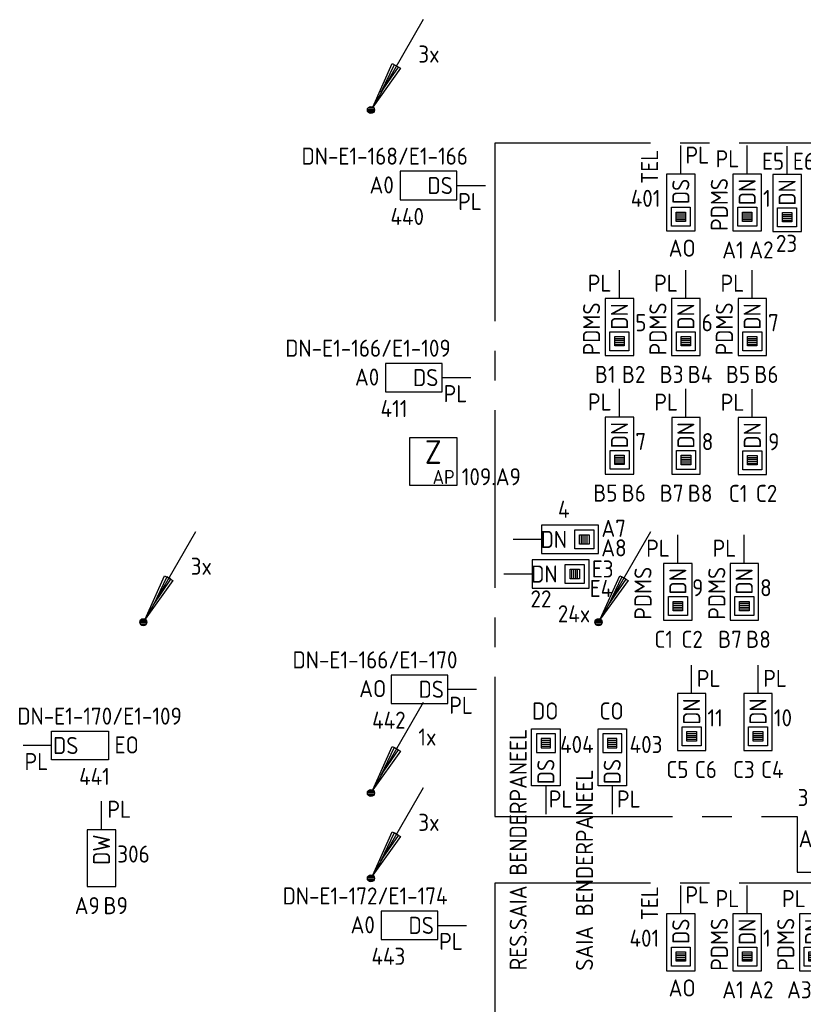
# Model space of a CAD drawing. Header units: millimetres. Extents: x 2288 to 47276, y -13790 to 63657.
# Tile 13 of 26: x 8897 to 17160, y 29572 to 39953. Entities that reach past the tile are written whole.
import ezdxf
from ezdxf.enums import TextEntityAlignment as Align

# ---------------------------------------------------------------- set-up
doc = ezdxf.new("R2010")
doc.units = ezdxf.units.MM
doc.header["$LTSCALE"] = 100
doc.linetypes.add('B0202', pattern=[28.125, 18.75, -3.125, 3.125, -3.125])
for name, color, linetype in [('EB6416--_ATTRIB', 1, 'Continuous'), ('EB6441--_ATTRIB', 2, 'Continuous'), ('EB6445--_ATTRIB', 2, 'Continuous'), ('EL6416--_WIRELESS-Z', 1, 'Continuous'), ('EL6441--_DATACOM', 3, 'Continuous'), ('EL644104_LEIDING4', 2, 'B0202'), ('EL6445--_Datanet', 3, 'Continuous')]:
    doc.layers.add(name, color=color, linetype=linetype)
doc.styles.add('1_5', font='isocp.shx', dxfattribs={"height": 1.5})
doc.styles.add('1_8', font='ISO.shx', dxfattribs={"height": 1.8})
doc.styles.add('2_5', font='isocp.shx', dxfattribs={"height": 2.5})
doc.styles.add('NORATT', font='isocp.shx')

# ---------------------------------------------------------------- blocks, each defined once
blk = doc.blocks.new('EA600123')
at = {"linetype": 'Continuous'}
for p, q in [((5.5, 9.53), (0.19, 0.32)), ((-0.37, 0.07), (0.37, 0.07)), ((-0.3, 0.23), (0.3, 0.23)), ((-0.37, -0.08), (0.37, -0.08)), ((-0.3, -0.23), (0.3, -0.23))]:
    blk.add_line(p, q, dxfattribs=at)
for points in [[(3.12, 4.4), (0.19, 0.32), (2.25, 4.9)], [(2.47, 4.78), (1.06, 1.84), (2.9, 4.53)]]:
    blk.add_lwpolyline(points, close=True, dxfattribs=at)
blk.add_circle((0, 0), 0.375, dxfattribs=at)
at = {"linetype": 'Continuous', "style": 'NORATT', "flags": 8}
blk.add_attdef('KBTALB', (5, 5), '', height=1.8, dxfattribs=at)
at = {"style": 'NORATT'}
for tag, flags, p in [('CODE', 9, (0, 3)), ('M_CODE', 8, (0, 0))]:
    blk.add_attdef(tag, text='', height=1.8, dxfattribs=dict(at, flags=flags)).set_placement(p, align=Align.MIDDLE_CENTER)
at = {"linetype": 'Continuous', "style": 'NORATT', "flags": 9}
for tag, p in [('PCODE', (1.25, 0)), ('PVERS', (1.25, -2)), ('PDATE', (1.25, -4))]:
    blk.add_attdef(tag, text='', height=1.8, dxfattribs=at).set_placement(p, align=Align.MIDDLE_LEFT)
blk = doc.blocks.new('EA644501')
for p, q in [((-1.5, 6), (-1.5, 0)), ((1.5, 6), (-1.5, 6)), ((1.5, 0), (1.5, 6)), ((-1.5, 0), (1.5, 0))]:
    blk.add_line(p, q)
at = {"color": 2}
blk.add_line((0, 0), (0, -3), dxfattribs=at)
at = {"style": 'NORATT', "flags": 8}
for tag, p in [('NUMMERA', (-1.5, 8)), ('NUMMERB', (1.5, 8))]:
    blk.add_attdef(tag, text='', height=1.8, rotation=90, dxfattribs=at).set_placement(p, align=Align.MIDDLE_CENTER)
blk.add_attdef('CODE', text='', height=1.8, rotation=90, dxfattribs=at).set_placement((0, 0.5), align=Align.MIDDLE_LEFT)
at = {"style": 'NORATT', "flags": 9}
for tag, p in [('VERD', (0, 4)), ('PATCHSTR', (0, 4)), ('PANEEL', (0, 4)), ('NUMMER', (6, 3)), ('TYPE', (0, -2.5)), ('FABR', (0, -2.5)), ('PCODE', (0, -3)), ('PVERS', (0, -3)), ('PDATE', (0, -3))]:
    blk.add_attdef(tag, text='', height=1.8, dxfattribs=at).set_placement(p, align=Align.BOTTOM_LEFT)
at = {"color": 1, "style": 'NORATT', "flags": 9}
blk.add_attdef('HOOGTE', text='', height=1.8, dxfattribs=at).set_placement((-3, 2), align=Align.BOTTOM_LEFT)
at = {"style": 'NORATT', "flags": 9}
for tag, p in [('NUMMERAP', (8, 1.5)), ('NUMMERBP', (8, -1.5))]:
    blk.add_attdef(tag, text='', height=1.8, dxfattribs=at).set_placement(p, align=Align.MIDDLE_CENTER)
blk = doc.blocks.new('EA644502')
for p, q in [((-1.5, 6), (-1.5, 0)), ((1.5, 6), (-1.5, 6)), ((1.5, 0), (1.5, 6)), ((-1.5, 0), (1.5, 0))]:
    blk.add_line(p, q)
at = {"color": 1}
for p, q in [((-1, 5.5), (1, 5.5)), ((-1, 3.5), (-1, 5.5)), ((1, 5.5), (1, 3.5)), ((-0.5, 5), (0.5, 5)), ((-0.5, 4), (-0.5, 5)), ((0.5, 4.8), (-0.5, 4.8)), ((0.5, 4.6), (-0.5, 4.6)), ((0.5, 4.4), (-0.5, 4.4)), ((0.5, 4.2), (-0.5, 4.2)), ((0.5, 5), (0.5, 4)), ((1, 3.5), (-1, 3.5)), ((0.5, 4), (-0.5, 4))]:
    blk.add_line(p, q, dxfattribs=at)
at = {"color": 2}
blk.add_line((0, 0), (0, -3), dxfattribs=at)
at = {"style": 'NORATT', "flags": 8}
for tag, p in [('NUMMERA', (-1.5, 8)), ('NUMMERB', (1.5, 8))]:
    blk.add_attdef(tag, text='', height=1.8, rotation=90, dxfattribs=at).set_placement(p, align=Align.MIDDLE_CENTER)
blk.add_attdef('CODE', text='', height=1.8, rotation=90, dxfattribs=at).set_placement((0, 0.5), align=Align.MIDDLE_LEFT)
at = {"style": 'NORATT', "flags": 9}
for tag, p in [('VERD', (0, 4)), ('PATCHSTR', (0, 4)), ('PANEEL', (0, 4)), ('NUMMER', (6, 3)), ('HOOGTE', (-3, 2)), ('TYPE', (0, -2.5)), ('FABR', (0, -2.5)), ('PCODE', (0, -3)), ('PVERS', (0, -3)), ('PDATE', (0, -3))]:
    blk.add_attdef(tag, text='', height=1.8, dxfattribs=at).set_placement(p, align=Align.BOTTOM_LEFT)
for tag, p in [('NUMMERAP', (8, 1.5)), ('NUMMERBP', (8, -1.5))]:
    blk.add_attdef(tag, text='', height=1.8, dxfattribs=at).set_placement(p, align=Align.MIDDLE_CENTER)
blk = doc.blocks.new('Wrls-Zender')
blk.add_lwpolyline([(-2.5, -2.5), (2.5, -2.5), (2.5, 2.5), (-2.5, 2.5)], close=True)
at = {"style": '2_5'}
blk.add_text('Z', height=2.5, dxfattribs=at).set_placement((0, 1), align=Align.MIDDLE_CENTER)
at = {"style": '1_5'}
blk.add_text('AP', height=1.5, dxfattribs=at).set_placement((2.25, -2.38), align=Align.RIGHT)
at = {"style": '1_8', "flags": 8}
blk.add_attdef('ADRES', (3, -2.5), '', height=1.8, dxfattribs=at)
at = {"style": '1_8', "flags": 9}
blk.add_attdef('M_CODE', text='', height=1.8, dxfattribs=at).set_placement((-2.5, -4.5), align=Align.MIDDLE_LEFT)

msp = doc.modelspace()

# ---------------------------------------------------------------- linework, layer by layer
at = {"layer": 'EL644104_LEIDING4', "color": 90, "linetype": 'B0202', "elevation": -600}
for points in [[(21172, 38650), (13907, 38650), (13907, 31552), (17095, 31552), (17095, 31005), (17095, 30965), (18399, 30965), (18399, 31555), (21169, 31555), (21169, 33961), (21535, 33961), (21535, 35215), (21172, 35215), (21172, 36150)], [(21172, 30850), (13907, 30850), (13907, 23752), (17095, 23752), (17095, 23205), (17095, 23165), (18399, 23165), (18399, 23755), (21169, 23755), (21169, 26161), (21535, 26161), (21535, 27415), (21172, 27415), (21172, 30850)], [(21172, 30850), (13907, 30850), (13907, 23752), (17095, 23752), (17095, 23205), (17095, 23165), (18399, 23165), (18399, 23755), (21169, 23755), (21169, 26161), (21535, 26161), (21535, 27415), (21172, 27415), (21172, 30850)], [(21172, 30850), (13907, 30850), (13907, 23752), (17095, 23752), (17095, 23205), (17095, 23165), (18399, 23165), (18399, 23755), (21169, 23755), (21169, 26161), (21535, 26161), (21535, 27415), (21172, 27415), (21172, 30850)], [(21172, 30850), (13907, 30850), (13907, 23752), (17095, 23752), (17095, 23205), (17095, 23165), (18399, 23165), (18399, 23755), (21169, 23755), (21169, 26161), (21535, 26161), (21535, 27415), (21172, 27415), (21172, 30850)]]:
    msp.add_lwpolyline(points, dxfattribs=at)

# ---------------------------------------------------------------- block references
at = {"layer": 'EL6416--_WIRELESS-Z'}
ref = msp.add_blockref('Wrls-Zender', (13258, 35294), dxfattribs=dict(at, xscale=100, yscale=100, zscale=100))
ref.add_attrib('ADRES', '109.A9', (13558, 35044), dxfattribs={"layer": 'EB6416--_ATTRIB', "color": 1, "height": 180, "style": 'NORATT', "flags": 8})
at = {"layer": 'EL6441--_DATACOM'}
ref = msp.add_blockref('EA600123', (12600, 39000), dxfattribs=dict(at, xscale=100, yscale=100, zscale=100))
ref.add_attrib('KBTALB', '3x', (13100, 39500), dxfattribs={"layer": 'EB6441--_ATTRIB', "color": 1, "linetype": 'Continuous', "height": 180, "style": 'NORATT', "flags": 8})
ref = msp.add_blockref('EA600123', (10200, 33600), dxfattribs=dict(at, xscale=100, yscale=100, zscale=100))
ref.add_attrib('KBTALB', '3x', (10700, 34100), dxfattribs={"layer": 'EB6441--_ATTRIB', "color": 1, "linetype": 'Continuous', "height": 180, "style": 'NORATT', "flags": 8})
ref = msp.add_blockref('EA600123', (15000, 33600), dxfattribs=dict(at, xscale=100, yscale=100, zscale=100))
ref.add_attrib('KBTALB', '24x', (14571, 33599), dxfattribs={"layer": 'EB6441--_ATTRIB', "color": 1, "linetype": 'Continuous', "height": 180, "style": 'NORATT', "flags": 8})
ref = msp.add_blockref('EA600123', (12600, 31800), dxfattribs=dict(at, xscale=100, yscale=100, zscale=100))
ref.add_attrib('KBTALB', '1x', (13100, 32300), dxfattribs={"layer": 'EB6441--_ATTRIB', "color": 1, "linetype": 'Continuous', "height": 180, "style": 'NORATT', "flags": 8})
ref = msp.add_blockref('EA600123', (12600, 30900), dxfattribs=dict(at, xscale=100, yscale=100, zscale=100))
ref.add_attrib('KBTALB', '3x', (13100, 31400), dxfattribs={"layer": 'EB6441--_ATTRIB', "color": 1, "linetype": 'Continuous', "height": 180, "style": 'NORATT', "flags": 8})
at = {"layer": 'EL6445--_Datanet'}
ref = msp.add_blockref('EA644501', (13507, 38204), dxfattribs=dict(at, xscale=100, yscale=100, zscale=100, rotation=90))
ref.add_attrib('CODE', 'DS', dxfattribs={"layer": 'EB6445--_ATTRIB', "color": 1, "height": 180, "style": 'NORATT', "flags": 8}).set_placement((13464, 38204), align=Align.MIDDLE_RIGHT)
ref.add_attrib('NUMMERA', 'A0', dxfattribs={"layer": 'EB6445--_ATTRIB', "color": 1, "height": 180, "style": 'NORATT', "flags": 8}).set_placement((12714, 38210), align=Align.MIDDLE_CENTER)
ref.add_attrib('PATCHSTR', 'DN-E1-168/E1-166', dxfattribs={"layer": 'EB6445--_ATTRIB', "color": 1, "height": 180, "style": 'NORATT', "flags": 8}).set_placement((11869, 38370), align=Align.BOTTOM_LEFT)
ref.add_attrib('HOOGTE', 'PL', dxfattribs={"layer": 'EB6445--_ATTRIB', "color": 1, "height": 180, "style": 'NORATT', "flags": 8}).set_placement((13520, 37891), align=Align.BOTTOM_LEFT)
ref.add_attrib('TYPE', '440', dxfattribs={"layer": 'EB6445--_ATTRIB', "color": 1, "height": 180, "style": 'NORATT', "flags": 8}).set_placement((12806, 37734), align=Align.BOTTOM_LEFT)
ref = msp.add_blockref('EA644502', (15868, 38325), dxfattribs=dict(at, xscale=100, yscale=100, zscale=100, rotation=180))
ref.add_attrib('CODE', 'DS', dxfattribs={"layer": 'EB6445--_ATTRIB', "color": 1, "height": 180, "rotation": 90, "style": 'NORATT', "flags": 8}).set_placement((15868, 38275), align=Align.MIDDLE_RIGHT)
ref.add_attrib('NUMMERA', 'AO', dxfattribs={"layer": 'EB6445--_ATTRIB', "color": 1, "height": 180, "style": 'NORATT', "flags": 8}).set_placement((15882, 37544), align=Align.MIDDLE_CENTER)
ref.add_attrib('PATCHSTR', 'TEL', dxfattribs={"layer": 'EB6445--_ATTRIB', "color": 1, "height": 180, "rotation": 90, "style": 'NORATT', "flags": 8}).set_placement((15683, 38222), align=Align.BOTTOM_LEFT)
ref.add_attrib('HOOGTE', 'PL', dxfattribs={"layer": 'EB6445--_ATTRIB', "color": 1, "height": 180, "style": 'NORATT', "flags": 8}).set_placement((15917, 38381), align=Align.BOTTOM_LEFT)
ref.add_attrib('TYPE', '401', dxfattribs={"layer": 'EB6445--_ATTRIB', "color": 1, "height": 180, "style": 'NORATT', "flags": 8}).set_placement((15340, 37925), align=Align.BOTTOM_LEFT)
ref = msp.add_blockref('EA644502', (16568, 38325), dxfattribs=dict(at, xscale=100, yscale=100, zscale=100, rotation=180))
ref.add_attrib('CODE', 'DN', dxfattribs={"layer": 'EB6445--_ATTRIB', "color": 1, "height": 180, "rotation": 90, "style": 'NORATT', "flags": 8}).set_placement((16568, 38275), align=Align.MIDDLE_RIGHT)
ref.add_attrib('NUMMERA', 'A1', dxfattribs={"layer": 'EB6445--_ATTRIB', "color": 1, "height": 180, "style": 'NORATT', "flags": 8}).set_placement((16418, 37525), align=Align.MIDDLE_CENTER)
ref.add_attrib('NUMMERB', 'A2', dxfattribs={"layer": 'EB6445--_ATTRIB', "color": 1, "height": 180, "style": 'NORATT', "flags": 8}).set_placement((16718, 37525), align=Align.MIDDLE_CENTER)
ref.add_attrib('PATCHSTR', 'PDMS', dxfattribs={"layer": 'EB6445--_ATTRIB', "color": 1, "height": 180, "rotation": 90, "style": 'NORATT', "flags": 8}).set_placement((16418, 37725), align=Align.BOTTOM_LEFT)
ref.add_attrib('HOOGTE', 'PL', dxfattribs={"layer": 'EB6445--_ATTRIB', "color": 1, "height": 180, "style": 'NORATT', "flags": 8}).set_placement((16235, 38342), align=Align.BOTTOM_LEFT)
ref.add_attrib('TYPE', '1', dxfattribs={"layer": 'EB6445--_ATTRIB', "color": 1, "height": 180, "style": 'NORATT', "flags": 8}).set_placement((16735, 37925), align=Align.BOTTOM_LEFT)
ref = msp.add_blockref('EA644502', (16989, 38320), dxfattribs=dict(at, xscale=100, yscale=100, zscale=100, rotation=180))
ref.add_attrib('CODE', 'DN', dxfattribs={"layer": 'EB6445--_ATTRIB', "color": 1, "height": 180, "rotation": 90, "style": 'NORATT', "flags": 8}).set_placement((16989, 38270), align=Align.MIDDLE_RIGHT)
ref.add_attrib('NUMMERA', 'E5', dxfattribs={"layer": 'EB6445--_ATTRIB', "color": 1, "height": 180, "style": 'NORATT', "flags": 8}).set_placement((16841, 38460), align=Align.MIDDLE_CENTER)
ref.add_attrib('NUMMERB', 'E6', dxfattribs={"layer": 'EB6445--_ATTRIB', "color": 1, "height": 180, "style": 'NORATT', "flags": 8}).set_placement((17166, 38460), align=Align.MIDDLE_CENTER)
ref.add_attrib('TYPE', '23', dxfattribs={"layer": 'EB6445--_ATTRIB', "color": 1, "height": 180, "style": 'NORATT', "flags": 8}).set_placement((16871, 37450), align=Align.BOTTOM_LEFT)
ref = msp.add_blockref('EA644502', (15221, 37013), dxfattribs=dict(at, xscale=100, yscale=100, zscale=100, rotation=180))
ref.add_attrib('CODE', 'DN', dxfattribs={"layer": 'EB6445--_ATTRIB', "color": 1, "height": 180, "rotation": 90, "style": 'NORATT', "flags": 8}).set_placement((15221, 36963), align=Align.MIDDLE_RIGHT)
ref.add_attrib('NUMMERA', 'B1', dxfattribs={"layer": 'EB6445--_ATTRIB', "color": 1, "height": 180, "style": 'NORATT', "flags": 8}).set_placement((15071, 36213), align=Align.MIDDLE_CENTER)
ref.add_attrib('NUMMERB', 'B2', dxfattribs={"layer": 'EB6445--_ATTRIB', "color": 1, "height": 180, "style": 'NORATT', "flags": 8}).set_placement((15371, 36213), align=Align.MIDDLE_CENTER)
ref.add_attrib('PATCHSTR', 'PDMS', dxfattribs={"layer": 'EB6445--_ATTRIB', "color": 1, "height": 180, "rotation": 90, "style": 'NORATT', "flags": 8}).set_placement((15071, 36413), align=Align.BOTTOM_LEFT)
ref.add_attrib('HOOGTE', 'PL', dxfattribs={"layer": 'EB6445--_ATTRIB', "color": 1, "height": 180, "style": 'NORATT', "flags": 8}).set_placement((14887, 37030), align=Align.BOTTOM_LEFT)
ref.add_attrib('TYPE', '5', dxfattribs={"layer": 'EB6445--_ATTRIB', "color": 1, "height": 180, "style": 'NORATT', "flags": 8}).set_placement((15388, 36614), align=Align.BOTTOM_LEFT)
ref = msp.add_blockref('EA644502', (15921, 37013), dxfattribs=dict(at, xscale=100, yscale=100, zscale=100, rotation=180))
ref.add_attrib('CODE', 'DN', dxfattribs={"layer": 'EB6445--_ATTRIB', "color": 1, "height": 180, "rotation": 90, "style": 'NORATT', "flags": 8}).set_placement((15921, 36963), align=Align.MIDDLE_RIGHT)
ref.add_attrib('NUMMERA', 'B3', dxfattribs={"layer": 'EB6445--_ATTRIB', "color": 1, "height": 180, "style": 'NORATT', "flags": 8}).set_placement((15771, 36213), align=Align.MIDDLE_CENTER)
ref.add_attrib('NUMMERB', 'B4', dxfattribs={"layer": 'EB6445--_ATTRIB', "color": 1, "height": 180, "style": 'NORATT', "flags": 8}).set_placement((16071, 36213), align=Align.MIDDLE_CENTER)
ref.add_attrib('PATCHSTR', 'PDMS', dxfattribs={"layer": 'EB6445--_ATTRIB', "color": 1, "height": 180, "rotation": 90, "style": 'NORATT', "flags": 8}).set_placement((15771, 36413), align=Align.BOTTOM_LEFT)
ref.add_attrib('HOOGTE', 'PL', dxfattribs={"layer": 'EB6445--_ATTRIB', "color": 1, "height": 180, "style": 'NORATT', "flags": 8}).set_placement((15587, 37030), align=Align.BOTTOM_LEFT)
ref.add_attrib('TYPE', '6', dxfattribs={"layer": 'EB6445--_ATTRIB', "color": 1, "height": 180, "style": 'NORATT', "flags": 8}).set_placement((16088, 36614), align=Align.BOTTOM_LEFT)
ref = msp.add_blockref('EA644502', (16621, 37013), dxfattribs=dict(at, xscale=100, yscale=100, zscale=100, rotation=180))
ref.add_attrib('CODE', 'DN', dxfattribs={"layer": 'EB6445--_ATTRIB', "color": 1, "height": 180, "rotation": 90, "style": 'NORATT', "flags": 8}).set_placement((16621, 36963), align=Align.MIDDLE_RIGHT)
ref.add_attrib('NUMMERA', 'B5', dxfattribs={"layer": 'EB6445--_ATTRIB', "color": 1, "height": 180, "style": 'NORATT', "flags": 8}).set_placement((16471, 36213), align=Align.MIDDLE_CENTER)
ref.add_attrib('NUMMERB', 'B6', dxfattribs={"layer": 'EB6445--_ATTRIB', "color": 1, "height": 180, "style": 'NORATT', "flags": 8}).set_placement((16771, 36213), align=Align.MIDDLE_CENTER)
ref.add_attrib('PATCHSTR', 'PDMS', dxfattribs={"layer": 'EB6445--_ATTRIB', "color": 1, "height": 180, "rotation": 90, "style": 'NORATT', "flags": 8}).set_placement((16471, 36413), align=Align.BOTTOM_LEFT)
ref.add_attrib('HOOGTE', 'PL', dxfattribs={"layer": 'EB6445--_ATTRIB', "color": 1, "height": 180, "style": 'NORATT', "flags": 8}).set_placement((16287, 37030), align=Align.BOTTOM_LEFT)
ref.add_attrib('TYPE', '7', dxfattribs={"layer": 'EB6445--_ATTRIB', "color": 1, "height": 180, "style": 'NORATT', "flags": 8}).set_placement((16788, 36614), align=Align.BOTTOM_LEFT)
ref = msp.add_blockref('EA644501', (13353, 36179), dxfattribs=dict(at, xscale=100, yscale=100, zscale=100, rotation=90))
ref.add_attrib('CODE', 'DS', dxfattribs={"layer": 'EB6445--_ATTRIB', "color": 1, "height": 180, "style": 'NORATT', "flags": 8}).set_placement((13311, 36179), align=Align.MIDDLE_RIGHT)
ref.add_attrib('NUMMERA', 'A0', dxfattribs={"layer": 'EB6445--_ATTRIB', "color": 1, "height": 180, "style": 'NORATT', "flags": 8}).set_placement((12560, 36185), align=Align.MIDDLE_CENTER)
ref.add_attrib('PATCHSTR', 'DN-E1-166/E1-109', dxfattribs={"layer": 'EB6445--_ATTRIB', "color": 1, "height": 180, "style": 'NORATT', "flags": 8}).set_placement((11697, 36345), align=Align.BOTTOM_LEFT)
ref.add_attrib('HOOGTE', 'PL', dxfattribs={"layer": 'EB6445--_ATTRIB', "color": 1, "height": 180, "style": 'NORATT', "flags": 8}).set_placement((13367, 35866), align=Align.BOTTOM_LEFT)
ref.add_attrib('TYPE', '411', dxfattribs={"layer": 'EB6445--_ATTRIB', "color": 1, "height": 180, "style": 'NORATT', "flags": 8}).set_placement((12702, 35709), align=Align.BOTTOM_LEFT)
ref = msp.add_blockref('EA644502', (15222, 35762), dxfattribs=dict(at, xscale=100, yscale=100, zscale=100, rotation=180))
ref.add_attrib('CODE', 'DN', dxfattribs={"layer": 'EB6445--_ATTRIB', "color": 1, "height": 180, "rotation": 90, "style": 'NORATT', "flags": 8}).set_placement((15222, 35712), align=Align.MIDDLE_RIGHT)
ref.add_attrib('NUMMERA', 'B5', dxfattribs={"layer": 'EB6445--_ATTRIB', "color": 1, "height": 180, "style": 'NORATT', "flags": 8}).set_placement((15072, 34962), align=Align.MIDDLE_CENTER)
ref.add_attrib('NUMMERB', 'B6', dxfattribs={"layer": 'EB6445--_ATTRIB', "color": 1, "height": 180, "style": 'NORATT', "flags": 8}).set_placement((15372, 34962), align=Align.MIDDLE_CENTER)
ref.add_attrib('HOOGTE', 'PL', dxfattribs={"layer": 'EB6445--_ATTRIB', "color": 1, "height": 180, "style": 'NORATT', "flags": 8}).set_placement((14889, 35778), align=Align.BOTTOM_LEFT)
ref.add_attrib('TYPE', '7', dxfattribs={"layer": 'EB6445--_ATTRIB', "color": 1, "height": 180, "style": 'NORATT', "flags": 8}).set_placement((15389, 35362), align=Align.BOTTOM_LEFT)
ref = msp.add_blockref('EA644502', (15922, 35760), dxfattribs=dict(at, xscale=100, yscale=100, zscale=100, rotation=180))
ref.add_attrib('CODE', 'DN', dxfattribs={"layer": 'EB6445--_ATTRIB', "color": 1, "height": 180, "rotation": 90, "style": 'NORATT', "flags": 8}).set_placement((15922, 35710), align=Align.MIDDLE_RIGHT)
ref.add_attrib('NUMMERA', 'B7', dxfattribs={"layer": 'EB6445--_ATTRIB', "color": 1, "height": 180, "style": 'NORATT', "flags": 8}).set_placement((15772, 34960), align=Align.MIDDLE_CENTER)
ref.add_attrib('NUMMERB', 'B8', dxfattribs={"layer": 'EB6445--_ATTRIB', "color": 1, "height": 180, "style": 'NORATT', "flags": 8}).set_placement((16072, 34960), align=Align.MIDDLE_CENTER)
ref.add_attrib('HOOGTE', 'PL', dxfattribs={"layer": 'EB6445--_ATTRIB', "color": 1, "height": 180, "style": 'NORATT', "flags": 8}).set_placement((15589, 35777), align=Align.BOTTOM_LEFT)
ref.add_attrib('TYPE', '8', dxfattribs={"layer": 'EB6445--_ATTRIB', "color": 1, "height": 180, "style": 'NORATT', "flags": 8}).set_placement((16089, 35360), align=Align.BOTTOM_LEFT)
ref = msp.add_blockref('EA644502', (16622, 35758), dxfattribs=dict(at, xscale=100, yscale=100, zscale=100, rotation=180))
ref.add_attrib('CODE', 'DN', dxfattribs={"layer": 'EB6445--_ATTRIB', "color": 1, "height": 180, "rotation": 90, "style": 'NORATT', "flags": 8}).set_placement((16622, 35708), align=Align.MIDDLE_RIGHT)
ref.add_attrib('NUMMERA', 'C1', dxfattribs={"layer": 'EB6445--_ATTRIB', "color": 1, "height": 180, "style": 'NORATT', "flags": 8}).set_placement((16472, 34958), align=Align.MIDDLE_CENTER)
ref.add_attrib('NUMMERB', 'C2', dxfattribs={"layer": 'EB6445--_ATTRIB', "color": 1, "height": 180, "style": 'NORATT', "flags": 8}).set_placement((16772, 34958), align=Align.MIDDLE_CENTER)
ref.add_attrib('HOOGTE', 'PL', dxfattribs={"layer": 'EB6445--_ATTRIB', "color": 1, "height": 180, "style": 'NORATT', "flags": 8}).set_placement((16289, 35775), align=Align.BOTTOM_LEFT)
ref.add_attrib('TYPE', '9', dxfattribs={"layer": 'EB6445--_ATTRIB', "color": 1, "height": 180, "style": 'NORATT', "flags": 8}).set_placement((16789, 35359), align=Align.BOTTOM_LEFT)
ref = msp.add_blockref('EA644502', (14400, 34473), dxfattribs=dict(at, xscale=100, yscale=100, zscale=100, rotation=270))
ref.add_attrib('CODE', 'DN', dxfattribs={"layer": 'EB6445--_ATTRIB', "color": 1, "height": 180, "style": 'NORATT', "flags": 8}).set_placement((14668, 34473), align=Align.MIDDLE_RIGHT)
ref.add_attrib('NUMMERA', 'A7', dxfattribs={"layer": 'EB6445--_ATTRIB', "color": 1, "height": 180, "style": 'NORATT', "flags": 8}).set_placement((15160, 34590), align=Align.MIDDLE_CENTER)
ref.add_attrib('NUMMERB', 'A8', dxfattribs={"layer": 'EB6445--_ATTRIB', "color": 1, "height": 180, "style": 'NORATT', "flags": 8}).set_placement((15163, 34384), align=Align.MIDDLE_CENTER)
ref.add_attrib('TYPE', '4', dxfattribs={"layer": 'EB6445--_ATTRIB', "color": 1, "height": 180, "style": 'NORATT', "flags": 8}).set_placement((14573, 34647), align=Align.BOTTOM_LEFT)
ref = msp.add_blockref('EA644502', (15837, 34220), dxfattribs=dict(at, xscale=100, yscale=100, zscale=100, rotation=180))
ref.add_attrib('CODE', 'DN', dxfattribs={"layer": 'EB6445--_ATTRIB', "color": 1, "height": 180, "rotation": 90, "style": 'NORATT', "flags": 8}).set_placement((15837, 34170), align=Align.MIDDLE_RIGHT)
ref.add_attrib('NUMMERA', 'C1', dxfattribs={"layer": 'EB6445--_ATTRIB', "color": 1, "height": 180, "style": 'NORATT', "flags": 8}).set_placement((15687, 33420), align=Align.MIDDLE_CENTER)
ref.add_attrib('NUMMERB', 'C2', dxfattribs={"layer": 'EB6445--_ATTRIB', "color": 1, "height": 180, "style": 'NORATT', "flags": 8}).set_placement((15987, 33420), align=Align.MIDDLE_CENTER)
ref.add_attrib('PATCHSTR', 'PDMS', dxfattribs={"layer": 'EB6445--_ATTRIB', "color": 1, "height": 180, "rotation": 90, "style": 'NORATT', "flags": 8}).set_placement((15613, 33626), align=Align.BOTTOM_LEFT)
ref.add_attrib('HOOGTE', 'PL', dxfattribs={"layer": 'EB6445--_ATTRIB', "color": 1, "height": 180, "style": 'NORATT', "flags": 8}).set_placement((15503, 34236), align=Align.BOTTOM_LEFT)
ref.add_attrib('TYPE', '9', dxfattribs={"layer": 'EB6445--_ATTRIB', "color": 1, "height": 180, "style": 'NORATT', "flags": 8}).set_placement((15987, 33820), align=Align.BOTTOM_LEFT)
ref = msp.add_blockref('EA644502', (16537, 34220), dxfattribs=dict(at, xscale=100, yscale=100, zscale=100, rotation=180))
ref.add_attrib('CODE', 'DN', dxfattribs={"layer": 'EB6445--_ATTRIB', "color": 1, "height": 180, "rotation": 90, "style": 'NORATT', "flags": 8}).set_placement((16537, 34170), align=Align.MIDDLE_RIGHT)
ref.add_attrib('NUMMERA', 'B7', dxfattribs={"layer": 'EB6445--_ATTRIB', "color": 1, "height": 180, "style": 'NORATT', "flags": 8}).set_placement((16387, 33420), align=Align.MIDDLE_CENTER)
ref.add_attrib('NUMMERB', 'B8', dxfattribs={"layer": 'EB6445--_ATTRIB', "color": 1, "height": 180, "style": 'NORATT', "flags": 8}).set_placement((16687, 33420), align=Align.MIDDLE_CENTER)
ref.add_attrib('PATCHSTR', 'PDMS', dxfattribs={"layer": 'EB6445--_ATTRIB', "color": 1, "height": 180, "rotation": 90, "style": 'NORATT', "flags": 8}).set_placement((16391, 33626), align=Align.BOTTOM_LEFT)
ref.add_attrib('HOOGTE', 'PL', dxfattribs={"layer": 'EB6445--_ATTRIB', "color": 1, "height": 180, "style": 'NORATT', "flags": 8}).set_placement((16203, 34236), align=Align.BOTTOM_LEFT)
ref.add_attrib('TYPE', '8', dxfattribs={"layer": 'EB6445--_ATTRIB', "color": 1, "height": 180, "style": 'NORATT', "flags": 8}).set_placement((16704, 33820), align=Align.BOTTOM_LEFT)
ref = msp.add_blockref('EA644502', (14300, 34108), dxfattribs=dict(at, xscale=100, yscale=100, zscale=100, rotation=270))
ref.add_attrib('CODE', 'DN', dxfattribs={"layer": 'EB6445--_ATTRIB', "color": 1, "height": 180, "style": 'NORATT', "flags": 8}).set_placement((14569, 34108), align=Align.MIDDLE_RIGHT)
ref.add_attrib('NUMMERA', 'E3', dxfattribs={"layer": 'EB6445--_ATTRIB', "color": 1, "height": 180, "style": 'NORATT', "flags": 8}).set_placement((15044, 34161), align=Align.MIDDLE_CENTER)
ref.add_attrib('NUMMERB', 'E4', dxfattribs={"layer": 'EB6445--_ATTRIB', "color": 1, "height": 180, "style": 'NORATT', "flags": 8}).set_placement((15026, 33956), align=Align.MIDDLE_CENTER)
ref.add_attrib('TYPE', '22', dxfattribs={"layer": 'EB6445--_ATTRIB', "color": 1, "height": 180, "style": 'NORATT', "flags": 8}).set_placement((14283, 33702), align=Align.BOTTOM_LEFT)
ref = msp.add_blockref('EA644501', (13412, 32893), dxfattribs=dict(at, xscale=100, yscale=100, zscale=100, rotation=90))
ref.add_attrib('CODE', 'DS', dxfattribs={"layer": 'EB6445--_ATTRIB', "color": 1, "height": 180, "style": 'NORATT', "flags": 8}).set_placement((13370, 32893), align=Align.MIDDLE_RIGHT)
ref.add_attrib('NUMMERA', 'AO', dxfattribs={"layer": 'EB6445--_ATTRIB', "color": 1, "height": 180, "style": 'NORATT', "flags": 8}).set_placement((12619, 32900), align=Align.MIDDLE_CENTER)
ref.add_attrib('PATCHSTR', 'DN-E1-166/E1-170', dxfattribs={"layer": 'EB6445--_ATTRIB', "color": 1, "height": 180, "style": 'NORATT', "flags": 8}).set_placement((11774, 33059), align=Align.BOTTOM_LEFT)
ref.add_attrib('HOOGTE', 'PL', dxfattribs={"layer": 'EB6445--_ATTRIB', "color": 1, "height": 180, "style": 'NORATT', "flags": 8}).set_placement((13426, 32580), align=Align.BOTTOM_LEFT)
ref.add_attrib('TYPE', '442', dxfattribs={"layer": 'EB6445--_ATTRIB', "color": 1, "height": 180, "style": 'NORATT', "flags": 8}).set_placement((12613, 32423), align=Align.BOTTOM_LEFT)
ref = msp.add_blockref('EA644502', (15982, 32847), dxfattribs=dict(at, xscale=100, yscale=100, zscale=100, rotation=180))
ref.add_attrib('CODE', 'DN', dxfattribs={"layer": 'EB6445--_ATTRIB', "color": 1, "height": 180, "rotation": 90, "style": 'NORATT', "flags": 8}).set_placement((15982, 32797), align=Align.MIDDLE_RIGHT)
ref.add_attrib('NUMMERA', 'C5', dxfattribs={"layer": 'EB6445--_ATTRIB', "color": 1, "height": 180, "style": 'NORATT', "flags": 8}).set_placement((15832, 32047), align=Align.MIDDLE_CENTER)
ref.add_attrib('NUMMERB', 'C6', dxfattribs={"layer": 'EB6445--_ATTRIB', "color": 1, "height": 180, "style": 'NORATT', "flags": 8}).set_placement((16132, 32047), align=Align.MIDDLE_CENTER)
ref.add_attrib('HOOGTE', 'PL', dxfattribs={"layer": 'EB6445--_ATTRIB', "color": 1, "height": 180, "style": 'NORATT', "flags": 8}).set_placement((16037, 32864), align=Align.BOTTOM_LEFT)
ref.add_attrib('TYPE', '11', dxfattribs={"layer": 'EB6445--_ATTRIB', "color": 1, "height": 180, "style": 'NORATT', "flags": 8}).set_placement((16149, 32448), align=Align.BOTTOM_LEFT)
ref = msp.add_blockref('EA644502', (16682, 32847), dxfattribs=dict(at, xscale=100, yscale=100, zscale=100, rotation=180))
ref.add_attrib('CODE', 'DN', dxfattribs={"layer": 'EB6445--_ATTRIB', "color": 1, "height": 180, "rotation": 90, "style": 'NORATT', "flags": 8}).set_placement((16682, 32797), align=Align.MIDDLE_RIGHT)
ref.add_attrib('NUMMERA', 'C3', dxfattribs={"layer": 'EB6445--_ATTRIB', "color": 1, "height": 180, "style": 'NORATT', "flags": 8}).set_placement((16532, 32047), align=Align.MIDDLE_CENTER)
ref.add_attrib('NUMMERB', 'C4', dxfattribs={"layer": 'EB6445--_ATTRIB', "color": 1, "height": 180, "style": 'NORATT', "flags": 8}).set_placement((16832, 32047), align=Align.MIDDLE_CENTER)
ref.add_attrib('HOOGTE', 'PL', dxfattribs={"layer": 'EB6445--_ATTRIB', "color": 1, "height": 180, "style": 'NORATT', "flags": 8}).set_placement((16737, 32864), align=Align.BOTTOM_LEFT)
ref.add_attrib('TYPE', '10', dxfattribs={"layer": 'EB6445--_ATTRIB', "color": 1, "height": 180, "style": 'NORATT', "flags": 8}).set_placement((16849, 32448), align=Align.BOTTOM_LEFT)
ref = msp.add_blockref('EA644502', (14445, 31875), dxfattribs=dict(at, xscale=-100, yscale=100, zscale=100))
ref.add_attrib('CODE', 'DS', dxfattribs={"layer": 'EB6445--_ATTRIB', "color": 1, "height": 180, "rotation": 90, "style": 'NORATT', "flags": 8}).set_placement((14445, 32159), align=Align.MIDDLE_RIGHT)
ref.add_attrib('NUMMERA', 'DO', dxfattribs={"layer": 'EB6445--_ATTRIB', "color": 1, "height": 180, "style": 'NORATT', "flags": 8}).set_placement((14438, 32664), align=Align.MIDDLE_CENTER)
ref.add_attrib('PATCHSTR', 'RES.SAIA BENDERPANEEL', dxfattribs={"layer": 'EB6445--_ATTRIB', "color": 1, "height": 180, "rotation": 90, "style": 'NORATT', "flags": 8}).set_placement((14297, 29929), align=Align.BOTTOM_LEFT)
ref.add_attrib('HOOGTE', 'PL', dxfattribs={"layer": 'EB6445--_ATTRIB', "color": 1, "height": 180, "style": 'NORATT', "flags": 8}).set_placement((14476, 31592), align=Align.BOTTOM_LEFT)
ref.add_attrib('TYPE', '404', dxfattribs={"layer": 'EB6445--_ATTRIB', "color": 1, "height": 180, "style": 'NORATT', "flags": 8}).set_placement((14595, 32167), align=Align.BOTTOM_LEFT)
ref = msp.add_blockref('EA644501', (9232, 32300), dxfattribs=dict(at, xscale=-100, yscale=100, zscale=100, rotation=270))
ref.add_attrib('CODE', 'DS', dxfattribs={"layer": 'EB6445--_ATTRIB', "color": 1, "height": 180, "style": 'NORATT', "flags": 8}).set_placement((9516, 32300), align=Align.MIDDLE_RIGHT)
ref.add_attrib('NUMMERA', 'EO', dxfattribs={"layer": 'EB6445--_ATTRIB', "color": 1, "height": 180, "style": 'NORATT', "flags": 8}).set_placement((10025, 32306), align=Align.MIDDLE_CENTER)
ref.add_attrib('PATCHSTR', 'DN-E1-170/E1-109', dxfattribs={"layer": 'EB6445--_ATTRIB', "color": 1, "height": 180, "style": 'NORATT', "flags": 8}).set_placement((8872, 32466), align=Align.BOTTOM_LEFT)
ref.add_attrib('HOOGTE', 'PL', dxfattribs={"layer": 'EB6445--_ATTRIB', "color": 1, "height": 180, "style": 'NORATT', "flags": 8}).set_placement((8948, 31987), align=Align.BOTTOM_LEFT)
ref.add_attrib('TYPE', '441', dxfattribs={"layer": 'EB6445--_ATTRIB', "color": 1, "height": 180, "style": 'NORATT', "flags": 8}).set_placement((9523, 31830), align=Align.BOTTOM_LEFT)
ref = msp.add_blockref('EA644502', (15145, 31875), dxfattribs=dict(at, xscale=-100, yscale=100, zscale=100))
ref.add_attrib('CODE', 'DS', dxfattribs={"layer": 'EB6445--_ATTRIB', "color": 1, "height": 180, "rotation": 90, "style": 'NORATT', "flags": 8}).set_placement((15145, 32159), align=Align.MIDDLE_RIGHT)
ref.add_attrib('NUMMERA', 'CO', dxfattribs={"layer": 'EB6445--_ATTRIB', "color": 1, "height": 180, "style": 'NORATT', "flags": 8}).set_placement((15138, 32664), align=Align.MIDDLE_CENTER)
ref.add_attrib('PATCHSTR', 'SAIA BENDERPANEEL', dxfattribs={"layer": 'EB6445--_ATTRIB', "color": 1, "height": 180, "rotation": 90, "style": 'NORATT', "flags": 8}).set_placement((14996, 29926), align=Align.BOTTOM_LEFT)
ref.add_attrib('HOOGTE', 'PL', dxfattribs={"layer": 'EB6445--_ATTRIB', "color": 1, "height": 180, "style": 'NORATT', "flags": 8}).set_placement((15195, 31592), align=Align.BOTTOM_LEFT)
ref.add_attrib('TYPE', '403', dxfattribs={"layer": 'EB6445--_ATTRIB', "color": 1, "height": 180, "style": 'NORATT', "flags": 8}).set_placement((15328, 32167), align=Align.BOTTOM_LEFT)
ref = msp.add_blockref('EA644502', (17429, 31469), dxfattribs=dict(at, xscale=-100, yscale=100, zscale=100))
ref.add_attrib('CODE', 'DN', dxfattribs={"layer": 'EB6445--_ATTRIB', "color": 1, "height": 180, "rotation": 90, "style": 'NORATT', "flags": 8}).set_placement((17429, 31753), align=Align.MIDDLE_RIGHT)
ref.add_attrib('NUMMERA', 'A5', dxfattribs={"layer": 'EB6445--_ATTRIB', "color": 1, "height": 180, "style": 'NORATT', "flags": 8}).set_placement((17242, 31318), align=Align.MIDDLE_CENTER)
ref.add_attrib('NUMMERB', 'A6', dxfattribs={"layer": 'EB6445--_ATTRIB', "color": 1, "height": 180, "style": 'NORATT', "flags": 8}).set_placement((17626, 31335), align=Align.MIDDLE_CENTER)
ref.add_attrib('TYPE', '3', dxfattribs={"layer": 'EB6445--_ATTRIB', "color": 1, "height": 180, "style": 'NORATT', "flags": 8}).set_placement((17100, 31608), align=Align.BOTTOM_LEFT)
ref = msp.add_blockref('EA644501', (9759, 31412), dxfattribs=dict(at, xscale=100, yscale=100, zscale=100, rotation=180))
ref.add_attrib('CODE', 'DW', dxfattribs={"layer": 'EB6445--_ATTRIB', "color": 1, "height": 180, "rotation": 90, "style": 'NORATT', "flags": 8}).set_placement((9759, 31362), align=Align.MIDDLE_RIGHT)
ref.add_attrib('NUMMERA', 'A9', dxfattribs={"layer": 'EB6445--_ATTRIB', "color": 1, "height": 180, "style": 'NORATT', "flags": 8}).set_placement((9609, 30612), align=Align.MIDDLE_CENTER)
ref.add_attrib('NUMMERB', 'B9', dxfattribs={"layer": 'EB6445--_ATTRIB', "color": 1, "height": 180, "style": 'NORATT', "flags": 8}).set_placement((9909, 30612), align=Align.MIDDLE_CENTER)
ref.add_attrib('HOOGTE', 'PL', dxfattribs={"layer": 'EB6445--_ATTRIB', "color": 1, "height": 180, "style": 'NORATT', "flags": 8}).set_placement((9821, 31484), align=Align.BOTTOM_LEFT)
ref.add_attrib('TYPE', '306', dxfattribs={"layer": 'EB6445--_ATTRIB', "color": 1, "height": 180, "style": 'NORATT', "flags": 8}).set_placement((9926, 31012), align=Align.BOTTOM_LEFT)
ref = msp.add_blockref('EA644502', (15868, 30525), dxfattribs=dict(at, xscale=100, yscale=100, zscale=100, rotation=180))
ref.add_attrib('CODE', 'DS', dxfattribs={"layer": 'EB6445--_ATTRIB', "color": 1, "height": 180, "rotation": 90, "style": 'NORATT', "flags": 8}).set_placement((15868, 30475), align=Align.MIDDLE_RIGHT)
ref.add_attrib('NUMMERA', 'AO', dxfattribs={"layer": 'EB6445--_ATTRIB', "color": 1, "height": 180, "style": 'NORATT', "flags": 8}).set_placement((15882, 29744), align=Align.MIDDLE_CENTER)
ref.add_attrib('PATCHSTR', 'TEL', dxfattribs={"layer": 'EB6445--_ATTRIB', "color": 1, "height": 180, "rotation": 90, "style": 'NORATT', "flags": 8}).set_placement((15683, 30457), align=Align.BOTTOM_LEFT)
ref.add_attrib('HOOGTE', 'PL', dxfattribs={"layer": 'EB6445--_ATTRIB', "color": 1, "height": 180, "style": 'NORATT', "flags": 8}).set_placement((15917, 30581), align=Align.BOTTOM_LEFT)
ref.add_attrib('TYPE', '401', dxfattribs={"layer": 'EB6445--_ATTRIB', "color": 1, "height": 180, "style": 'NORATT', "flags": 8}).set_placement((15327, 30125), align=Align.BOTTOM_LEFT)
ref = msp.add_blockref('EA644501', (13307, 30404), dxfattribs=dict(at, xscale=100, yscale=100, zscale=100, rotation=90))
ref.add_attrib('CODE', 'DS', dxfattribs={"layer": 'EB6445--_ATTRIB', "color": 1, "height": 180, "style": 'NORATT', "flags": 8}).set_placement((13264, 30404), align=Align.MIDDLE_RIGHT)
ref.add_attrib('NUMMERA', 'A0', dxfattribs={"layer": 'EB6445--_ATTRIB', "color": 1, "height": 180, "style": 'NORATT', "flags": 8}).set_placement((12514, 30410), align=Align.MIDDLE_CENTER)
ref.add_attrib('PATCHSTR', 'DN-E1-172/E1-174', dxfattribs={"layer": 'EB6445--_ATTRIB', "color": 1, "height": 180, "style": 'NORATT', "flags": 8}).set_placement((11669, 30570), align=Align.BOTTOM_LEFT)
ref.add_attrib('HOOGTE', 'PL', dxfattribs={"layer": 'EB6445--_ATTRIB', "color": 1, "height": 180, "style": 'NORATT', "flags": 8}).set_placement((13320, 30091), align=Align.BOTTOM_LEFT)
ref.add_attrib('TYPE', '443', dxfattribs={"layer": 'EB6445--_ATTRIB', "color": 1, "height": 180, "style": 'NORATT', "flags": 8}).set_placement((12606, 29934), align=Align.BOTTOM_LEFT)
ref = msp.add_blockref('EA644502', (16568, 30525), dxfattribs=dict(at, xscale=100, yscale=100, zscale=100, rotation=180))
ref.add_attrib('CODE', 'DN', dxfattribs={"layer": 'EB6445--_ATTRIB', "color": 1, "height": 180, "rotation": 90, "style": 'NORATT', "flags": 8}).set_placement((16568, 30475), align=Align.MIDDLE_RIGHT)
ref.add_attrib('NUMMERA', 'A1', dxfattribs={"layer": 'EB6445--_ATTRIB', "color": 1, "height": 180, "style": 'NORATT', "flags": 8}).set_placement((16418, 29725), align=Align.MIDDLE_CENTER)
ref.add_attrib('NUMMERB', 'A2', dxfattribs={"layer": 'EB6445--_ATTRIB', "color": 1, "height": 180, "style": 'NORATT', "flags": 8}).set_placement((16718, 29725), align=Align.MIDDLE_CENTER)
ref.add_attrib('PATCHSTR', 'PDMS', dxfattribs={"layer": 'EB6445--_ATTRIB', "color": 1, "height": 180, "rotation": 90, "style": 'NORATT', "flags": 8}).set_placement((16418, 29925), align=Align.BOTTOM_LEFT)
ref.add_attrib('HOOGTE', 'PL', dxfattribs={"layer": 'EB6445--_ATTRIB', "color": 1, "height": 180, "style": 'NORATT', "flags": 8}).set_placement((16235, 30542), align=Align.BOTTOM_LEFT)
ref.add_attrib('TYPE', '1', dxfattribs={"layer": 'EB6445--_ATTRIB', "color": 1, "height": 180, "style": 'NORATT', "flags": 8}).set_placement((16735, 30125), align=Align.BOTTOM_LEFT)
ref = msp.add_blockref('EA644502', (17268, 30525), dxfattribs=dict(at, xscale=100, yscale=100, zscale=100, rotation=180))
ref.add_attrib('CODE', 'DN', dxfattribs={"layer": 'EB6445--_ATTRIB', "color": 1, "height": 180, "rotation": 90, "style": 'NORATT', "flags": 8}).set_placement((17268, 30475), align=Align.MIDDLE_RIGHT)
ref.add_attrib('NUMMERA', 'A3', dxfattribs={"layer": 'EB6445--_ATTRIB', "color": 1, "height": 180, "style": 'NORATT', "flags": 8}).set_placement((17118, 29725), align=Align.MIDDLE_CENTER)
ref.add_attrib('NUMMERB', 'A4', dxfattribs={"layer": 'EB6445--_ATTRIB', "color": 1, "height": 180, "style": 'NORATT', "flags": 8}).set_placement((17418, 29725), align=Align.MIDDLE_CENTER)
ref.add_attrib('PATCHSTR', 'PDMS', dxfattribs={"layer": 'EB6445--_ATTRIB', "color": 1, "height": 180, "rotation": 90, "style": 'NORATT', "flags": 8}).set_placement((17118, 29925), align=Align.BOTTOM_LEFT)
ref.add_attrib('HOOGTE', 'PL', dxfattribs={"layer": 'EB6445--_ATTRIB', "color": 1, "height": 180, "style": 'NORATT', "flags": 8}).set_placement((16935, 30542), align=Align.BOTTOM_LEFT)
ref.add_attrib('TYPE', '2', dxfattribs={"layer": 'EB6445--_ATTRIB', "color": 1, "height": 180, "style": 'NORATT', "flags": 8}).set_placement((17435, 30125), align=Align.BOTTOM_LEFT)

doc.saveas('drawing.dxf')
